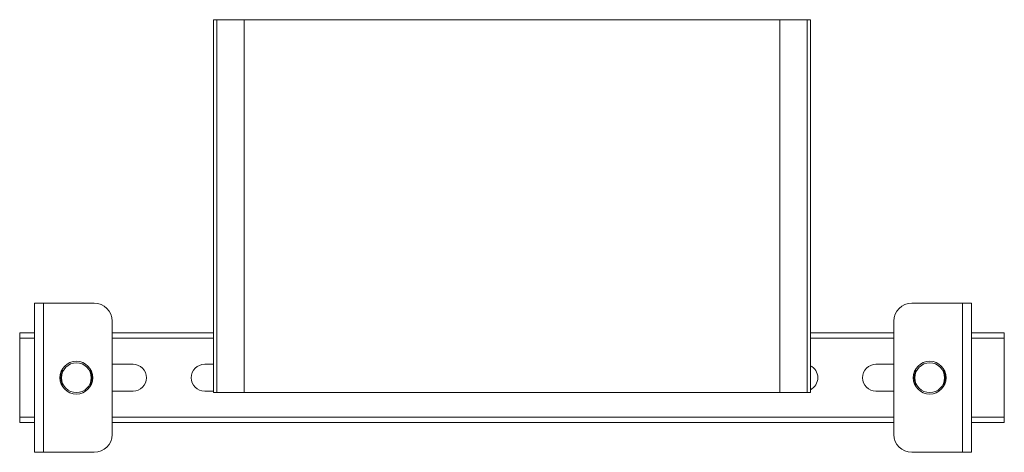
# Model space of a CAD drawing. Header units: millimetres. Extents: x 398 to 1073, y -25 to 1362.
# Tile 3 of 7: x 743 to 1073, y 442 to 587. Entities that reach past the tile are written whole.
import ezdxf

# ---------------------------------------------------------------- set-up
doc = ezdxf.new("R2010")
doc.units = ezdxf.units.MM

msp = doc.modelspace()

# ---------------------------------------------------------------- linework, layer by layer
at = {"color": 7, "linetype": 'Continuous', "lineweight": 15}
for p, q in [((808.03, 586.68), (808.03, 461.68)), ((809.16, 586.68), (808.03, 586.68)), ((809.16, 586.68), (809.16, 461.68)), ((818.26, 586.68), (809.16, 586.68)), ((818.26, 461.68), (818.26, 586.68)), ((818.26, 586.68), (997.81, 586.68)), ((997.81, 586.68), (997.81, 461.68)), ((1006.91, 586.68), (997.81, 586.68)), ((1006.91, 461.68), (1006.91, 586.68)), ((1008.03, 586.68), (1006.91, 586.68)), ((1008.03, 586.68), (1008.03, 461.68)), ((748.03, 441.68), (748.03, 491.68)), ((748.03, 491.68), (751.03, 491.68)), ((751.03, 491.68), (751.03, 441.68)), ((751.03, 491.68), (768.03, 491.68)), ((1059.03, 491.68), (1042.03, 491.68)), ((1059.03, 441.68), (1059.03, 491.68)), ((1059.03, 491.68), (1062.03, 491.68)), ((1062.03, 491.68), (1062.03, 441.68)), ((774.03, 485.68), (774.03, 447.68)), ((1036.03, 447.68), (1036.03, 485.68)), ((743.03, 481.68), (743.03, 479.88)), ((743.03, 481.68), (748.03, 481.68)), ((743.03, 479.88), (743.03, 453.48)), ((774.03, 481.68), (808.03, 481.68)), ((1008.03, 481.68), (1036.03, 481.68)), ((1062.03, 481.68), (1073.03, 481.68)), ((1073.03, 481.68), (1073.03, 479.88)), ((1073.03, 479.88), (1073.03, 453.48)), ((757.65, 469.07), (757.51, 469.07)), ((757.65, 469.07), (757.51, 469.07)), ((757.51, 469.07), (757.51, 469.07)), ((766.56, 469.07), (766.42, 469.07)), ((766.56, 469.07), (766.42, 469.07)), ((766.56, 469.07), (766.56, 469.07)), ((781.03, 471.18), (774.03, 471.18)), ((808.03, 471.18), (805.03, 471.18)), ((1036.03, 471.18), (1030.03, 471.18)), ((1043.65, 469.07), (1043.51, 469.07)), ((1043.65, 469.07), (1043.51, 469.07)), ((1043.51, 469.07), (1043.51, 469.07)), ((1052.56, 469.07), (1052.42, 469.07)), ((1052.56, 469.07), (1052.42, 469.07)), ((1052.56, 469.07), (1052.56, 469.07)), ((757.65, 464.28), (757.51, 464.28)), ((766.56, 464.28), (766.42, 464.28)), ((774.03, 462.18), (781.03, 462.18)), ((805.03, 462.18), (808.03, 462.18)), ((1030.03, 462.18), (1036.03, 462.18)), ((1043.65, 464.28), (1043.51, 464.28)), ((1052.56, 464.28), (1052.42, 464.28)), ((809.16, 461.68), (808.03, 461.68)), ((818.26, 461.68), (809.16, 461.68)), ((818.26, 461.68), (997.81, 461.68)), ((1006.91, 461.68), (997.81, 461.68)), ((1008.03, 461.68), (1006.91, 461.68)), ((743.03, 453.48), (743.03, 451.68)), ((1073.03, 453.48), (1073.03, 451.68)), ((743.03, 451.68), (748.03, 451.68)), ((774.03, 451.68), (1036.03, 451.68)), ((1062.03, 451.68), (1073.03, 451.68)), ((751.03, 441.68), (748.03, 441.68)), ((751.03, 441.68), (768.03, 441.68)), ((1059.03, 441.68), (1042.03, 441.68)), ((1062.03, 441.68), (1059.03, 441.68))]:
    msp.add_line(p, q, dxfattribs=at)
at = {"color": 8, "linetype": 'Continuous', "lineweight": 15}
for p, q in [((743.03, 479.88), (748.03, 479.88)), ((774.03, 479.88), (808.03, 479.88)), ((1008.03, 479.88), (1036.03, 479.88)), ((1062.03, 479.88), (1073.03, 479.88)), ((743.03, 453.48), (748.03, 453.48)), ((774.03, 453.48), (1036.03, 453.48)), ((1062.03, 453.48), (1073.03, 453.48))]:
    msp.add_line(p, q, dxfattribs=at)
at = {"color": 7, "linetype": 'Continuous', "lineweight": 15}
for centre, radius in [((762.03, 466.68), 5.5), ((1048.03, 466.68), 5.5), ((762.03, 466.68), 5), ((1048.03, 466.68), 5)]:
    msp.add_circle(centre, radius, dxfattribs=at)
for centre, radius, start, end in [((768.03, 485.68), 6, 0, 90), ((1042.03, 485.68), 6, 90, 180), ((781.03, 466.68), 4.5, 270, 90), ((805.03, 466.68), 4.5, 90, 270), ((1006.03, 466.68), 4.5, 296.3878, 63.6122), ((1030.03, 466.68), 4.5, 90, 270), ((1052.56, 468.92), 0.15, 26.6854, 89.9611), ((768.03, 447.68), 6, 270, 0), ((1042.03, 447.68), 6, 180, 270)]:
    msp.add_arc(centre, radius, start, end, dxfattribs=at)
for points, knots in [([(757.38, 464.36), (757.37, 464.38), (757.35, 464.41), (757.29, 464.54), (757.11, 464.96), (756.94, 465.55), (756.83, 466.26), (756.83, 467.02), (756.93, 467.76), (757.11, 468.38), (757.32, 468.89), (757.36, 468.95), (757.38, 468.99)], [0, 0, 0, 0, 0.0469039, 0.1439145, 0.2475986, 0.3457378, 0.4443658, 0.5438471, 0.647817, 0.7524636, 0.8562107, 1, 1, 1, 1]), ([(757.51, 469.07), (757.49, 469.03), (757.46, 468.96), (757.25, 468.45), (757.08, 467.81), (756.98, 467.03), (756.98, 466.24), (757.09, 465.51), (757.26, 464.9), (757.43, 464.46), (757.49, 464.33), (757.51, 464.29), (757.51, 464.28)], [0, 0, 0, 0, 0.143643, 0.248368, 0.353099, 0.456331, 0.554712, 0.65273, 0.750878, 0.855875, 0.953589, 1, 1, 1, 1]), ([(757.51, 469.07), (757.5, 469.07), (757.47, 469.07), (757.43, 469.05), (757.4, 469.03), (757.39, 469), (757.38, 468.99)], [0, 0, 0, 0, 0.249526, 0.499327, 0.708618, 1, 1, 1, 1]), ([(766.56, 464.28), (766.56, 464.29), (766.58, 464.33), (766.64, 464.46), (766.81, 464.9), (766.98, 465.51), (767.08, 466.24), (767.09, 467.03), (766.99, 467.81), (766.82, 468.45), (766.61, 468.96), (766.58, 469.03), (766.56, 469.07)], [0, 0, 0, 0, 0.046411, 0.144125, 0.249122, 0.34727, 0.445288, 0.543669, 0.646901, 0.751632, 0.856357, 1, 1, 1, 1]), ([(766.69, 468.99), (766.68, 469), (766.67, 469.03), (766.63, 469.05), (766.6, 469.07), (766.57, 469.07), (766.56, 469.07), (766.56, 469.07), (766.56, 469.07), (766.56, 469.07), (766.56, 469.07)], [0, 0, 0, 0, 0.291542, 0.500617, 0.750962, 0.99245, 0.998056, 0.999506, 0.999865, 1, 1, 1, 1]), ([(766.69, 468.99), (766.71, 468.95), (766.75, 468.89), (766.96, 468.38), (767.14, 467.76), (767.24, 467.02), (767.23, 466.26), (767.13, 465.55), (766.95, 464.96), (766.78, 464.54), (766.71, 464.41), (766.7, 464.38), (766.69, 464.36)], [0, 0, 0, 0, 0.1437893, 0.2475364, 0.352183, 0.4561529, 0.5556342, 0.6542622, 0.7524014, 0.8560855, 0.9530961, 1, 1, 1, 1]), ([(1043.38, 464.36), (1043.37, 464.38), (1043.35, 464.41), (1043.29, 464.54), (1043.11, 464.96), (1042.94, 465.55), (1042.83, 466.26), (1042.83, 467.02), (1042.93, 467.76), (1043.11, 468.38), (1043.32, 468.89), (1043.36, 468.95), (1043.38, 468.99)], [0, 0, 0, 0, 0.046904, 0.143914, 0.247598, 0.345738, 0.444366, 0.543847, 0.647817, 0.752464, 0.856211, 1, 1, 1, 1]), ([(1043.51, 469.07), (1043.49, 469.03), (1043.46, 468.96), (1043.25, 468.45), (1043.08, 467.81), (1042.98, 467.03), (1042.98, 466.24), (1043.09, 465.51), (1043.26, 464.9), (1043.43, 464.46), (1043.49, 464.33), (1043.51, 464.29), (1043.51, 464.28)], [0, 0, 0, 0, 0.143643, 0.248368, 0.353099, 0.456331, 0.554712, 0.65273, 0.750878, 0.855875, 0.953589, 1, 1, 1, 1]), ([(1043.51, 469.07), (1043.5, 469.07), (1043.47, 469.07), (1043.43, 469.05), (1043.4, 469.03), (1043.39, 469), (1043.38, 468.99)], [0, 0, 0, 0, 0.249554, 0.499406, 0.708619, 1, 1, 1, 1]), ([(1052.56, 464.28), (1052.56, 464.29), (1052.58, 464.33), (1052.64, 464.46), (1052.81, 464.9), (1052.98, 465.51), (1053.08, 466.24), (1053.09, 467.03), (1052.99, 467.81), (1052.82, 468.45), (1052.61, 468.96), (1052.58, 469.03), (1052.56, 469.07)], [0, 0, 0, 0, 0.046411, 0.144125, 0.249122, 0.34727, 0.445289, 0.543669, 0.646902, 0.751632, 0.856357, 1, 1, 1, 1]), ([(1052.69, 468.99), (1052.71, 468.95), (1052.75, 468.89), (1052.96, 468.38), (1053.14, 467.76), (1053.24, 467.02), (1053.23, 466.26), (1053.13, 465.55), (1052.95, 464.96), (1052.78, 464.54), (1052.71, 464.41), (1052.7, 464.38), (1052.69, 464.36)], [0, 0, 0, 0, 0.143789, 0.247537, 0.352183, 0.456153, 0.555634, 0.654262, 0.752401, 0.856085, 0.953096, 1, 1, 1, 1]), ([(757.38, 464.36), (757.38, 464.36), (757.38, 464.36), (757.39, 464.34), (757.42, 464.31), (757.46, 464.28), (757.49, 464.28), (757.51, 464.28)], [0, 0, 0, 0, 0.043576, 0.08962, 0.393317, 0.69665, 1, 1, 1, 1]), ([(766.56, 464.28), (766.57, 464.28), (766.61, 464.28), (766.65, 464.31), (766.68, 464.34), (766.69, 464.36), (766.69, 464.36), (766.69, 464.36)], [0, 0, 0, 0, 0.303356, 0.606683, 0.91038, 0.956427, 1, 1, 1, 1]), ([(1043.38, 464.36), (1043.38, 464.36), (1043.38, 464.36), (1043.39, 464.34), (1043.42, 464.31), (1043.46, 464.28), (1043.49, 464.28), (1043.51, 464.28)], [0, 0, 0, 0, 0.043568, 0.089651, 0.393264, 0.696694, 1, 1, 1, 1]), ([(1052.56, 464.28), (1052.57, 464.28), (1052.61, 464.28), (1052.65, 464.31), (1052.68, 464.34), (1052.69, 464.36), (1052.69, 464.36), (1052.69, 464.36)], [0, 0, 0, 0, 0.303317, 0.606602, 0.910346, 0.95643, 1, 1, 1, 1])]:
    msp.add_open_spline(points, degree=3, knots=knots, dxfattribs=at)

doc.saveas('drawing.dxf')
